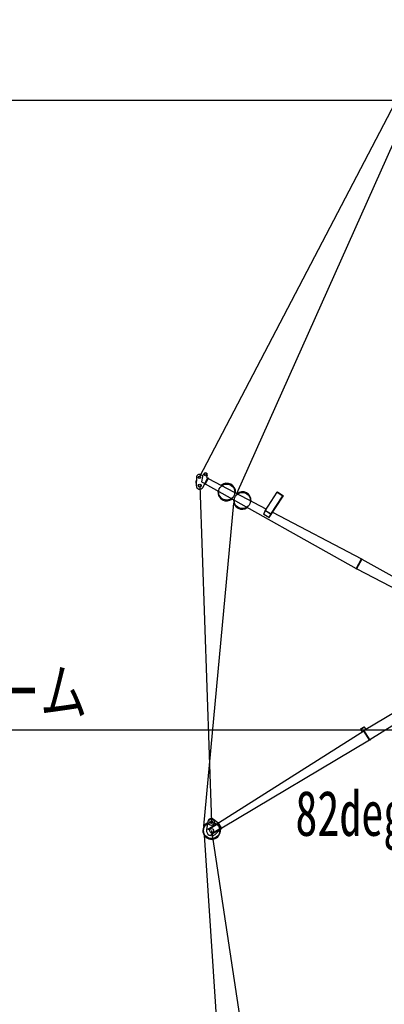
# Model space of a CAD drawing. Extents: x -441179 to 62702, y -334860 to 51651.
# Tile 32 of 68: x -255690 to -244396, y -77278 to -46777. Entities that reach past the tile are written whole.
import ezdxf

# ---------------------------------------------------------------- set-up
doc = ezdxf.new("R2010")
doc.units = 0
doc.layers.get('0').update_dxf_attribs({"linetype": 'CONTINUOUS'})

msp = doc.modelspace()

# ---------------------------------------------------------------- linework, layer by layer
at = {"color": 151, "linetype": 'Continuous'}
for p, q in [((-248969.011956, -61452.147209), (-212959.571014, 19101.318996)), ((-250122.728666, -60951.533986), (-227947.631179, -18482.567299)), ((-250212.649561, -60947.774329), (-250223.489546, -61206.774092)), ((-250020.954994, -60902.148811), (-250082.114811, -60871.220788)), ((-250032.843309, -60924.066951), (-250056.383172, -61093.317897)), ((-250032.843303, -60924.06764), (-249990.708466, -60846.381191)), ((-250017.257571, -61264.488652), (-249859.062758, -60972.815672)), ((-249947.025334, -61168.557148), (-249844.998237, -60980.443853)), ((-249898.758958, -60928.546714), (-249885.224556, -60903.592549)), ((-249863.830081, -60981.605461), (-249886.684928, -60969.209667)), ((-249859.062758, -60972.815672), (-249844.998237, -60980.443853)), ((-249849.764888, -60989.233853), (-248048.689857, -61935.857652)), ((-250233.621218, -61066.227513), (-250236.548383, -61136.16627)), ((-250236.548383, -61136.16627), (-250220.562381, -61136.835336)), ((-250233.621218, -61066.227513), (-250217.635216, -61066.896579)), ((-250113.583691, -61211.375584), (-249753.527794, -71635.503272)), ((-250056.383079, -61093.318385), (-249954.415299, -61148.622699)), ((-249961.089856, -61160.928967), (-249947.025334, -61168.557148)), ((-249942.257214, -61159.767338), (-245264.018591, -63776.737439)), ((-248085.971083, -61993.449398), (-247712.422323, -61416.375254)), ((-247960.336097, -62198.66247), (-247529.556915, -61533.176317)), ((-247913.138701, -62092.819408), (-247544.636581, -61523.541532)), ((-247717.479054, -61413.14558), (-247708.784742, -61399.714235)), ((-247717.395774, -61413.200585), (-247524.41661, -61536.459925)), ((-247708.783303, -61399.716597), (-247515.80414, -61522.975937)), ((-247524.500184, -61536.405991), (-247515.805872, -61522.974646)), ((-249983.442027, -71764.228009), (-249052.592658, -61757.19716)), ((-248130.071251, -62090.563768), (-248084.371156, -61991.519059)), ((-248127.889276, -62096.575678), (-248082.603437, -61998.428776)), ((-247974.859162, -62201.768458), (-248126.239557, -62103.777655)), ((-247923.861751, -62093.02382), (-248073.891121, -61995.907556)), ((-247920.782486, -62087.871471), (-248071.451297, -61990.341287)), ((-247966.96055, -62198.718769), (-247921.676245, -62100.575192)), ((-247963.396187, -62201.734665), (-247916.955034, -62101.083879)), ((-247922.210225, -62100.047547), (-247919.493874, -62095.851212)), ((-247855.833984, -62037.220424), (-245104.780833, -63483.14152)), ((-245268.707107, -63785.576835), (-245099.929205, -63474.391199)), ((-245254.642586, -63793.205016), (-245085.864684, -63482.01938)), ((-245099.929205, -63474.391199), (-245085.864684, -63482.01938)), ((-245090.549928, -63490.859936), (-240645.256316, -65981.488866)), ((-245268.707107, -63785.576835), (-245254.642586, -63793.205016)), ((-245249.787412, -63784.455329), (-240737.747032, -66152.019873)), ((-249744.566857, -71895.347022), (-246014.157288, -96755.171282)), ((-249979.7539, -72037.867969), (-248479.734066, -94682.771869))]:
    msp.add_line(p, q, dxfattribs=at)
at = {"color": 7, "linetype": 'Continuous'}
for p, q in [((-234272.90048, -49277.795544), (-262452.203188, -49277.795544)), ((-262452.203188, -68774.308936), (-240569.424767, -68774.308936))]:
    msp.add_line(p, q, dxfattribs=at)
at = {"color": 190, "linetype": 'Continuous'}
for p, q in [((-240918.871805, -66366.486116), (-245021.384155, -68795.081223)), ((-240816.385684, -66533.558152), (-244840.467062, -69090.009361)), ((-249536.486067, -71652.736644), (-245035.225353, -68803.57127)), ((-245128.275606, -68772.648495), (-245090.282848, -68838.410556)), ((-245026.040835, -68691.64141), (-245121.328527, -68746.692029)), ((-245120.482905, -68768.145849), (-245082.671511, -68833.593986)), ((-245021.538734, -68699.434144), (-245116.826426, -68754.484763)), ((-244848.984785, -69106.967805), (-245040.36027, -68794.988633)), ((-245040.360015, -68794.989049), (-245026.721559, -68786.622894)), ((-244835.34633, -69098.601651), (-245026.721814, -68786.622478)), ((-245007.880941, -68703.092244), (-244971.721242, -68765.681446)), ((-245000.08437, -68698.588489), (-244963.972545, -68761.094824)), ((-244854.307672, -69098.500581), (-249433.999226, -71819.80901)), ((-244848.984785, -69106.967805), (-244835.34633, -69098.601651)), ((-249862.1356, -71618.071102), (-249902.542144, -71869.995777)), ((-249861.243998, -71854.29834), (-249549.074538, -71662.806128)), ((-249852.877715, -71867.937003), (-249540.708255, -71676.444792)), ((-249555.348736, -71652.575575), (-249685.051528, -71549.41318)), ((-249555.349154, -71652.577287), (-249541.707369, -71644.209089)), ((-249442.406369, -71836.69594), (-249555.349154, -71652.577287)), ((-249428.771243, -71828.331828), (-249541.714156, -71644.212966)), ((-249852.877971, -71867.936587), (-249861.244253, -71854.297923)), ((-249769.216376, -72004.321219), (-249457.046916, -71812.829007)), ((-249760.85011, -72017.959856), (-249448.68065, -71826.467645)), ((-249442.406754, -71836.696297), (-249636.876991, -72013.681098)), ((-249442.406129, -71836.69633), (-249428.771004, -71828.332218)), ((-249769.216615, -72004.320829), (-249760.850588, -72017.959076))]:
    msp.add_line(p, q, dxfattribs=at)
at = {"color": 151, "linetype": 'Continuous'}
for centre, radius in [((-250122.726541, -60951.53685), 34.999978), ((-249937.960618, -60874.976005), 28.499995), ((-250113.583691, -61211.375584), 44.999977)]:
    msp.add_circle(centre, radius, dxfattribs=at)
at = {"color": 255, "linetype": 'Continuous'}
for centre in [(-249277.097195, -61410.181241), (-248793.624909, -61672.39192)]:
    msp.add_circle(centre, 249.999955, dxfattribs=at)
at = {"color": 200, "linetype": 'Continuous'}
msp.add_circle((-249744.559044, -71895.343116), 250, dxfattribs=at)
at = {"color": 190, "linetype": 'Continuous'}
for centre, radius in [((-249753.527794, -71635.503272), 99.999985), ((-249753.527794, -71635.503272), 44.999985), ((-249744.566856, -71895.347022), 59.999985)]:
    msp.add_circle(centre, radius, dxfattribs=at)
at = {"color": 151, "linetype": 'Continuous'}
for centre, radius, start, end in [((-250122.726541, -60951.53685), 89.999969, 63.174655, 177.603383), ((-249937.966511, -60874.98687), 59.999989, 331.525893, 151.525993), ((-249872.387981, -60942.849554), 29.999995, 151.525993, 241.525976), ((-250113.583691, -61211.375584), 109.99998, 177.603383, 331.525974), ((-249277.097195, -61410.181241), 272.499951, 355.208433, 129.339773), ((-249277.097195, -61410.181241), 272.499951, 173.712033, 307.84339), ((-248793.624909, -61672.39192), 272.499951, 356.856322, 127.691894), ((-248793.624909, -61672.39192), 272.499951, 175.364119, 306.19127), ((-248120.535572, -62094.962001), 10.499997, 155.231016, 237.08444), ((-248122.437844, -62099.092021), 5.999999, 155.231016, 237.08444), ((-248077.156723, -61999.152437), 10.499997, 57.084421, 177.094288), ((-248077.153752, -62000.941291), 5.999999, 57.084421, 155.231016), ((-247972.410046, -62196.206234), 5.999999, 237.08444, 335.230987), ((-247969.152443, -62192.952951), 10.499997, 237.08444, 327.084412), ((-247927.124266, -62098.060586), 5.999999, 335.230987, 57.084404), ((-247926.489031, -62096.684533), 10.499997, 335.230987, 57.084404)]:
    msp.add_arc(centre, radius, start, end, dxfattribs=at)
at = {"color": 190, "linetype": 'Continuous'}
for centre, radius, start, end in [((-245111.824669, -68763.145606), 19, 120.016314, 210.016296), ((-245111.824669, -68763.145362), 10, 120.016314, 210.016296), ((-245016.539513, -68708.095313), 19, 30.016345, 120.016314), ((-245016.539513, -68708.095313), 10, 30.016345, 120.016314), ((-249744.559044, -71895.343116), 272.5, 116.844374, 6.349873), ((-249753.527794, -71635.503272), 109.999985, 51.502126, 170.887781), ((-249744.566856, -71895.347022), 160, 170.887836, 312.304881)]:
    msp.add_arc(centre, radius, start, end, dxfattribs=at)

# ---------------------------------------------------------------- texts
at = {"color": 7, "linetype": 'Continuous', "char_height": 1400, "attachment_point": 1}
for s, insert in [('\\W0.806400;\\A1;28.7mブーム', (-261835.673295, -66891.01397)), ('\\W0.714286;\\A1;82deg', (-247149.56812, -70659.411695))]:
    msp.add_mtext(s, dxfattribs=dict(at, insert=insert))

doc.saveas('drawing.dxf')
